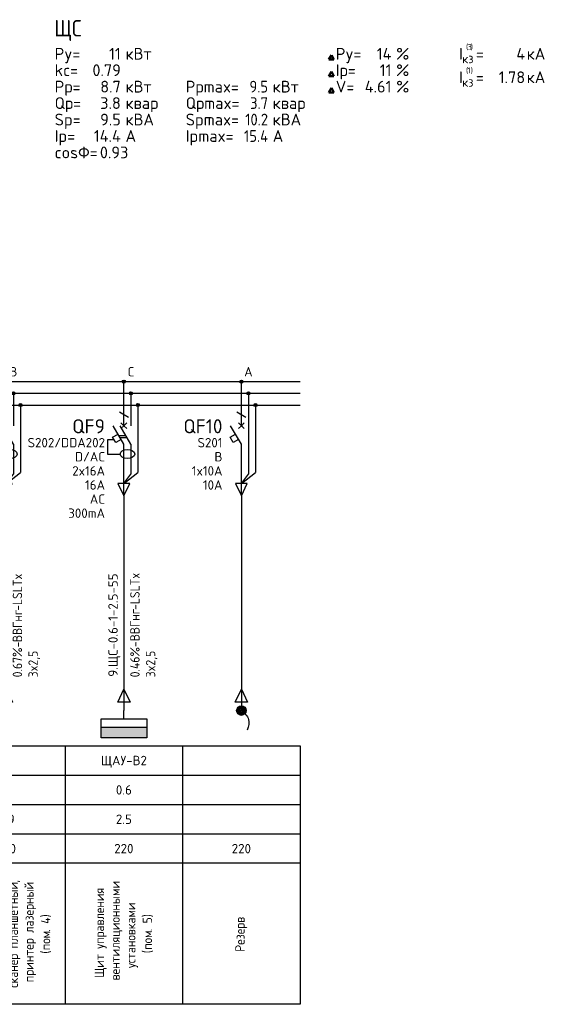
# Model space of a CAD drawing. Header units: millimetres. Extents: x -100 to 776, y 0 to 875.
# Tile 4 of 6: x 240 to 352, y 0 to 209. Entities that reach past the tile are written whole.
import ezdxf
from ezdxf.enums import TextEntityAlignment as Align

# ---------------------------------------------------------------- set-up
doc = ezdxf.new("R2010")
doc.units = ezdxf.units.MM
for name, color, linetype in [('Автомат защитный', 7, 'Continuous'), ('Принципиальная схема КТП -для ОДНОЛИНЕЙКИ', 7, 'Continuous'), ('ПРОВОДНИКИ', 7, 'Continuous')]:
    doc.layers.add(name, color=color, linetype=linetype)
doc.layers.add('ЭС АВ', color=7, linetype='Continuous', lineweight=18)
doc.layers.add('ЭС рамка', color=7, linetype='Continuous', lineweight=18)
doc.styles.add('SLD_Style', font='isocpeur.ttf', dxfattribs={"width": 0.9})

# ---------------------------------------------------------------- blocks, each defined once
blk = doc.blocks.new('DBData')
at = {"lineweight": 50}
for p, q in [((56.09, 21), (56.65, 21.97)), ((56.09, 21), (57.21, 21)), ((57.21, 21), (56.65, 21.97)), ((56.09, 17.5), (56.65, 18.47)), ((56.09, 17.5), (57.21, 17.5)), ((57.21, 17.5), (56.65, 18.47)), ((56.09, 14), (56.65, 14.97)), ((57.21, 14), (56.65, 14.97)), ((56.09, 14), (57.21, 14))]:
    blk.add_line(p, q, dxfattribs=at)
at = {"style": 'SLD_Style'}
for s, height, p in [('Py=', 2.5, (-2.23, 21)), ('кВт', 2.5, (12.85, 21)), ('Py=', 2.5, (57.59, 21)), ('%%%', 2.5, (70.44, 21)), ('I', 2.5, (83.82, 21)), ('(', 1.25, (85.3, 23.08)), ('3', 1.25, (85.64, 23.08)), (')', 1.25, (86.31, 23.08)), ('кА', 2.5, (98.22, 21)), ('кз', 1.875, (84.49, 20.23)), ('=', 2.5, (87.41, 21)), ('kc=', 2.5, (-2.23, 17.5)), ('Iр=', 2.5, (57.59, 17.5)), ('%%%', 2.5, (70.44, 17.5)), ('(', 1.25, (85.3, 18.08)), ('1', 1.25, (85.64, 18.09)), (')', 1.25, (86.31, 18.08)), ('I', 2.5, (83.82, 16)), ('=', 2.5, (87.41, 16)), ('кА', 2.5, (98.22, 16)), ('Pр=', 2.5, (-2.23, 14)), ('кВт', 2.5, (12.85, 14)), ('Pрmax=', 2.5, (25.66, 14)), ('кВт', 2.5, (44.17, 14)), ('V=', 2.5, (57.59, 14)), ('%%%', 2.5, (70.44, 14)), ('кз', 1.875, (84.49, 15.23)), ('Qр=', 2.5, (-2.23, 10.5)), ('Qрmax=', 2.5, (25.66, 10.5)), ('квар', 2.5, (12.85, 10.5)), ('квар', 2.5, (44.17, 10.5)), ('Sp=', 2.5, (-2.23, 7)), ('кВА', 2.5, (12.85, 7)), ('Spmax=', 2.5, (25.66, 7)), ('кВА', 2.5, (44.17, 7)), ('Ip=', 2.5, (-2.23, 3.5)), ('А', 2.5, (12.85, 3.5)), ('Ipmax=', 2.5, (25.66, 3.5)), ('А', 2.5, (44.17, 3.5)), ('cosФ=', 2.5, (-2.23, 0))]:
    blk.add_text(s, height=height, dxfattribs=at).set_placement(p)
at = {"style": 'SLD_Style', "width": 0.9}
blk.add_attdef('DBNAME', (-2.32, 25.93), '', height=3.5, dxfattribs=at)
at = {"style": 'SLD_Style'}
for tag, p in [('INSTALLEDACTIVEPOWER', (11.85, 21)), ('DPY', (69.44, 21)), ('CURRENT3', (97.89, 21)), ('MAXFACTOR', (11.85, 17.5)), ('DIR', (69.44, 17.5)), ('CURRENT1', (97.89, 16)), ('RATEDACTIVEPOWER', (11.85, 14)), ('VOLTAGE', (69.44, 14)), ('RATEDREACTIVEPOWER', (11.85, 10.5)), ('RATEDFULLPOWER', (11.85, 7)), ('RATEDCURRENT', (11.85, 3.5))]:
    blk.add_attdef(tag, text='', height=2.5, dxfattribs=at).set_placement(p, align=Align.RIGHT)
at = {"lineweight": 0, "style": 'SLD_Style', "width": 0.9}
for tag, p in [('RATEDACTIVEPOWERMAX', (43.18, 14)), ('RATEDREACTIVEPOWERMAX', (43.18, 10.5)), ('RATEDFULLPOWERMAX', (43.18, 7)), ('RATEDCURRENTMAX', (43.18, 3.49))]:
    blk.add_attdef(tag, text='', height=2.5, dxfattribs=at).set_placement(p, align=Align.RIGHT)
at = {"style": 'SLD_Style'}
blk.add_attdef('POWERFACTOR', (7.4, 0), '', height=2.5, dxfattribs=at)
blk = doc.blocks.new('*U58')
h = blk.add_hatch(color=256)
h.dxf.hatch_style = 1
edge = h.paths.add_edge_path()
edge.add_ellipse((12.5, 132.5), major_axis=(0, 0.333), ratio=1, start_angle=0, end_angle=360)
h = blk.add_hatch(color=256)
h.dxf.hatch_style = 1
edge = h.paths.add_edge_path()
edge.add_ellipse((14, 130), major_axis=(0, 0.333), ratio=1, start_angle=0, end_angle=360)
h = blk.add_hatch(color=256)
h.dxf.hatch_style = 1
edge = h.paths.add_edge_path()
edge.add_ellipse((15.5, 127.5), major_axis=(0, 0.333), ratio=1, start_angle=0, end_angle=360)
at = {"lineweight": 30}
for p, q in [((14, 129.67), (14, 123.11)), ((15.5, 127.17), (15.5, 113.13)), ((11.44, 121), (12.94, 121)), ((11.68, 120.58), (13.18, 120.58)), ((14, 119.17), (14, 112.8)), ((0, 55), (25, 55)), ((0, 55), (0, 0)), ((25, 55), (25, 0)), ((0, 48.75), (25, 48.75)), ((0, 42.5), (25, 42.5)), ((0, 36.25), (25, 36.25))]:
    blk.add_line(p, q, dxfattribs=at)
at = {"layer": 'Автомат защитный', "lineweight": 30}
for p, q in [((12.5, 123.11), (12.5, 132.17)), ((11.54, 126.04), (13.46, 124.93)), ((12.5, 119.17), (10.22, 123.11)), ((14, 119.17), (11.72, 123.11)), ((10.43, 120.08), (8.99, 120.08)), ((8.99, 120.08), (8.99, 117.08)), ((10.1, 120.66), (11.26, 121.32)), ((10.77, 119.5), (10.1, 120.66)), ((11.92, 120.17), (10.77, 119.5)), ((12.5, 108.54), (12.5, 119.17)), ((8.99, 117.08), (11.7, 117.08))]:
    blk.add_line(p, q, dxfattribs=at)
blk.add_ellipse((12.5, 132.5), major_axis=(0, 0.333), ratio=1, start_param=-1.570796, end_param=4.712389, dxfattribs=at)
at = {"layer": 'Автомат защитный', "lineweight": 30, "extrusion": (0, 0, -1)}
blk.add_ellipse((13.25, 117.08), major_axis=(1.55, 0), ratio=0.633538, start_param=-1.570796, end_param=4.712389, dxfattribs=at)
at = {"layer": 'Принципиальная схема КТП -для ОДНОЛИНЕЙКИ', "lineweight": 30}
for p, q in [((12.5, 108.54), (12.5, 99.73)), ((11.19, 64.32), (12.5, 67.06)), ((12.5, 67.06), (13.81, 64.32)), ((13.81, 64.32), (11.19, 64.32)), ((12.5, 64.32), (12.5, 62.5))]:
    blk.add_line(p, q, dxfattribs=at)
at = {"layer": 'ПРОВОДНИКИ', "lineweight": 30}
for p, q in [((12.5, 110.81), (15.5, 113.13)), ((12.5, 110.81), (14, 112.8)), ((13.75, 110.81), (11.25, 110.81)), ((11.25, 110.81), (12.5, 108.2)), ((12.5, 108.2), (13.75, 110.81)), ((11.19, 64.31), (12.5, 67.06)), ((12.5, 67.06), (13.81, 64.31)), ((13.81, 64.31), (11.19, 64.31))]:
    blk.add_line(p, q, dxfattribs=at)
at = {"layer": 'ПРОВОДНИКИ', "lineweight": 30, "ltscale": 100}
blk.add_line((12.5, 99.73), (12.5, 64.32), dxfattribs=at)
at = {"layer": 'ПРОВОДНИКИ', "color": 7, "linetype": 'Continuous', "lineweight": 30}
for centre in [(14, 130), (15.5, 127.5), (15.5, 127.5)]:
    blk.add_ellipse(centre, major_axis=(0, 0.333), ratio=1, start_param=-1.570796, end_param=4.712389, dxfattribs=at)
at = {"layer": 'ЭС АВ', "color": 7, "lineweight": 30}
for q in [(11.88, 123.74), (13.12, 123.74), (11.88, 122.49), (13.12, 122.49)]:
    blk.add_line((12.5, 123.11), q, dxfattribs=at)
at = {"layer": 'ЭС рамка', "color": 7, "linetype": 'Continuous', "lineweight": 30}
for p, q in [((0, 132.5), (12.17, 132.5)), ((12.83, 132.5), (25, 132.5))]:
    blk.add_line(p, q, dxfattribs=at)
at = {"layer": 'ЭС рамка', "color": 5, "linetype": 'Continuous', "lineweight": 30}
for p, q in [((0, 130), (13.67, 130)), ((14.33, 130), (25, 130))]:
    blk.add_line(p, q, dxfattribs=at)
at = {"layer": 'ЭС рамка', "color": 94, "linetype": 'Continuous', "lineweight": 30}
for p, q in [((0, 127.5), (15.17, 127.5)), ((15.83, 127.5), (25, 127.5))]:
    blk.add_line(p, q, dxfattribs=at)
at = {"layer": 'ЭС рамка', "lineweight": 30}
for p, q in [((25, 30), (0, 30)), ((25, 0), (0, 0))]:
    blk.add_line(p, q, dxfattribs=at)
at = {"style": 'SLD_Style'}
for tag, p in [('LABEL', (12.5, 51.88)), ('INSTALLEDPOWER', (12.5, 45.63)), ('CURRENT', (12.5, 39.37)), ('VOLTAGE', (12.5, 33.13))]:
    blk.add_attdef(tag, text='', height=2, dxfattribs=at).set_placement(p, align=Align.MIDDLE_CENTER)
blk.add_attdef('TEXT', text='', height=2, rotation=90, dxfattribs=at).set_placement((12.5, 15), align=Align.MIDDLE_CENTER)
at = {"layer": 'Автомат защитный', "style": 'SLD_Style'}
blk.add_attdef('PHASE', text='', height=2, dxfattribs=at).set_placement((14, 134.59), align=Align.MIDDLE_CENTER)
for tag, height, p in [('NUMBER', 3, (8.49, 122.99)), ('SWITCHTYPE', 2, (8.49, 119.5)), ('SWITCHRELEASE', 2, (8.49, 116.5)), ('SWITCHNOMINALCURRENT', 2, (8.49, 113.5)), ('SWITCHRELEASECURRENT', 2, (8.49, 110.5)), ('RCDTYPE', 2, (8.49, 107.5)), ('RCDSETPOINT', 2, (8.49, 104.5))]:
    blk.add_attdef(tag, text='', height=height, dxfattribs=at).set_placement(p, align=Align.MIDDLE_RIGHT)
blk.add_attdef('LINE_A', text='', height=2, rotation=90, dxfattribs=at).set_placement((10.19, 68.43), align=Align.MIDDLE_LEFT)
blk.add_attdef('LINE_B', text='', height=2, rotation=90, dxfattribs=at).set_placement((13.85, 68.43), align=Align.TOP_LEFT)
blk = doc.blocks.new('*U15')
h = blk.add_hatch(color=256)
h.dxf.hatch_style = 1
h.paths.add_polyline_path([(-4.86, -3.51), (-4.86, -5.83), (4.86, -5.83), (4.86, -3.51)])
at = {"linetype": 'ByBlock', "lineweight": 30}
blk.add_line((0, -1.75), (0, 0), dxfattribs=at)
at = {"lineweight": 30}
blk.add_line((-4.86, -3.51), (4.86, -3.51), dxfattribs=at)
at = {"linetype": 'ByBlock', "lineweight": 30}
blk.add_lwpolyline([(-4.86, -1.75), (4.86, -1.75), (4.86, -5.83), (-4.86, -5.83)], close=True, dxfattribs=at)
blk = doc.blocks.new('*U18')
h = blk.add_hatch(color=256)
h.dxf.hatch_style = 1
edge = h.paths.add_edge_path()
edge.add_ellipse((12.5, 132.5), major_axis=(0, 0.333), ratio=1, start_angle=0, end_angle=360)
h = blk.add_hatch(color=256)
h.dxf.hatch_style = 1
edge = h.paths.add_edge_path()
edge.add_ellipse((14, 130), major_axis=(0, 0.333), ratio=1, start_angle=0, end_angle=360)
h = blk.add_hatch(color=256)
h.dxf.hatch_style = 1
edge = h.paths.add_edge_path()
edge.add_ellipse((15.5, 127.5), major_axis=(0, 0.333), ratio=1, start_angle=0, end_angle=360)
at = {"lineweight": 30}
for p, q in [((14, 129.67), (14, 123.11)), ((15.5, 127.17), (15.5, 113.13)), ((14, 123.11), (14, 112.8)), ((0, 55), (25, 55)), ((0, 55), (0, 0)), ((25, 55), (25, 0)), ((0, 48.75), (25, 48.75)), ((0, 42.5), (25, 42.5)), ((0, 36.25), (25, 36.25))]:
    blk.add_line(p, q, dxfattribs=at)
at = {"layer": 'Автомат защитный', "lineweight": 30}
for p, q in [((12.5, 123.11), (12.5, 132.17)), ((11.54, 126.04), (13.46, 124.93)), ((12.5, 119.17), (10.22, 123.11)), ((10.1, 120.66), (11.26, 121.32)), ((10.77, 119.5), (10.1, 120.66)), ((11.92, 120.17), (10.77, 119.5)), ((12.5, 108.54), (12.5, 119.17))]:
    blk.add_line(p, q, dxfattribs=at)
blk.add_ellipse((12.5, 132.5), major_axis=(0, 0.333), ratio=1, start_param=-1.570796, end_param=4.712389, dxfattribs=at)
at = {"layer": 'Принципиальная схема КТП -для ОДНОЛИНЕЙКИ', "lineweight": 30}
for p, q in [((12.5, 108.54), (12.5, 99.73)), ((11.19, 64.32), (12.5, 67.06)), ((12.5, 67.06), (13.81, 64.32)), ((13.81, 64.32), (11.19, 64.32)), ((12.5, 64.32), (12.5, 62.5))]:
    blk.add_line(p, q, dxfattribs=at)
at = {"layer": 'ПРОВОДНИКИ', "lineweight": 30}
for p, q in [((12.5, 110.81), (15.5, 113.13)), ((12.5, 110.81), (14, 112.8)), ((13.75, 110.81), (11.25, 110.81)), ((11.25, 110.81), (12.5, 108.2)), ((12.5, 108.2), (13.75, 110.81)), ((11.19, 64.31), (12.5, 67.06)), ((12.5, 67.06), (13.81, 64.31)), ((13.81, 64.31), (11.19, 64.31))]:
    blk.add_line(p, q, dxfattribs=at)
at = {"layer": 'ПРОВОДНИКИ', "lineweight": 30, "ltscale": 100}
blk.add_line((12.5, 99.73), (12.5, 64.32), dxfattribs=at)
at = {"layer": 'ПРОВОДНИКИ', "color": 7, "linetype": 'Continuous', "lineweight": 30}
for centre in [(14, 130), (15.5, 127.5), (15.5, 127.5)]:
    blk.add_ellipse(centre, major_axis=(0, 0.333), ratio=1, start_param=-1.570796, end_param=4.712389, dxfattribs=at)
at = {"layer": 'ЭС АВ', "color": 7, "lineweight": 30}
for q in [(11.88, 123.74), (13.12, 123.74), (11.88, 122.49), (13.12, 122.49)]:
    blk.add_line((12.5, 123.11), q, dxfattribs=at)
at = {"layer": 'ЭС рамка', "color": 7, "linetype": 'Continuous', "lineweight": 30}
for p, q in [((0, 132.5), (12.17, 132.5)), ((12.83, 132.5), (25, 132.5))]:
    blk.add_line(p, q, dxfattribs=at)
at = {"layer": 'ЭС рамка', "color": 5, "linetype": 'Continuous', "lineweight": 30}
for p, q in [((0, 130), (13.67, 130)), ((14.33, 130), (25, 130))]:
    blk.add_line(p, q, dxfattribs=at)
at = {"layer": 'ЭС рамка', "color": 94, "linetype": 'Continuous', "lineweight": 30}
for p, q in [((0, 127.5), (15.17, 127.5)), ((15.83, 127.5), (25, 127.5))]:
    blk.add_line(p, q, dxfattribs=at)
at = {"layer": 'ЭС рамка', "lineweight": 30}
for p, q in [((25, 30), (0, 30)), ((25, 0), (0, 0))]:
    blk.add_line(p, q, dxfattribs=at)
at = {"style": 'SLD_Style'}
for tag, p in [('LABEL', (12.5, 51.88)), ('INSTALLEDPOWER', (12.5, 45.63)), ('CURRENT', (12.5, 39.37)), ('VOLTAGE', (12.5, 33.13))]:
    blk.add_attdef(tag, text='', height=2, dxfattribs=at).set_placement(p, align=Align.MIDDLE_CENTER)
blk.add_attdef('TEXT', text='', height=2, rotation=90, dxfattribs=at).set_placement((12.5, 15), align=Align.MIDDLE_CENTER)
at = {"layer": 'Автомат защитный', "style": 'SLD_Style'}
blk.add_attdef('PHASE', text='', height=2, dxfattribs=at).set_placement((14, 134.59), align=Align.MIDDLE_CENTER)
for tag, height, p in [('NUMBER', 3, (8.49, 122.99)), ('SWITCHTYPE', 2, (8.49, 119.5)), ('SWITCHRELEASE', 2, (8.49, 116.5)), ('SWITCHNOMINALCURRENT', 2, (8.49, 113.5)), ('SWITCHRELEASECURRENT', 2, (8.49, 110.5)), ('RCDTYPE', 2, (8.49, 107.5)), ('RCDSETPOINT', 2, (8.49, 104.5))]:
    blk.add_attdef(tag, text='', height=height, dxfattribs=at).set_placement(p, align=Align.MIDDLE_RIGHT)
blk.add_attdef('LINE_A', text='', height=2, rotation=90, dxfattribs=at).set_placement((10.19, 68.43), align=Align.MIDDLE_LEFT)
blk.add_attdef('LINE_B', text='', height=2, rotation=90, dxfattribs=at).set_placement((13.85, 68.43), align=Align.TOP_LEFT)
blk = doc.blocks.new('*U59')
at = {"linetype": 'ByBlock', "lineweight": 30}
h = blk.add_hatch(color=256, dxfattribs=at)
h.paths.add_polyline_path([(-0.4, 0.9, -0.414214), (0.92, 0.37), (0, -0.02)])
h.paths.add_polyline_path([(0.92, 0.37, -0.101228), (1, -0.02, -0.30039), (0.39, -0.94), (0, -0.02)])
h.paths.add_polyline_path([(-0.4, 0.9), (0.39, -0.94, -0.538), (-1, -0.02, -0.30039)])
blk.add_circle((0, -0.02), 1, dxfattribs=at)
blk.add_spline([(0, 0), (1.55, -1.88), (1.27, -4.16)], degree=3, dxfattribs=at)

msp = doc.modelspace()

# ---------------------------------------------------------------- block references
at = {"lineweight": 0}
msp.add_blockref('DBData', (250, 180), dxfattribs=at).add_auto_attribs({'INSTALLEDACTIVEPOWER': '11', 'MAXFACTOR': '0.79', 'RATEDACTIVEPOWER': '8.7', 'RATEDREACTIVEPOWER': '3.8', 'RATEDFULLPOWER': '9.5', 'RATEDCURRENT': '14.4', 'POWERFACTOR': '0.93', 'CURRENT1': '1.78', 'CURRENT3': '4', 'DIR': '11', 'VOLTAGE': '4.61', 'DPY': '14', 'DBNAME': 'ЩС', 'RATEDREACTIVEPOWERMAX': '3.7', 'RATEDACTIVEPOWERMAX': '9.5', 'RATEDFULLPOWERMAX': '10.2', 'RATEDCURRENTMAX': '15.4'})
ref = msp.add_blockref('*U58', (225, 0), dxfattribs=at)
ref.add_attrib('INSTALLEDPOWER', '2', dxfattribs={"height": 2, "style": 'SLD_Style'}).set_placement((237.5, 45.625), align=Align.MIDDLE_CENTER)
ref.add_attrib('CURRENT', '9.9', dxfattribs={"height": 2, "style": 'SLD_Style'}).set_placement((237.5, 39.375), align=Align.MIDDLE_CENTER)
ref.add_attrib('VOLTAGE', '220', dxfattribs={"height": 2, "style": 'SLD_Style'}).set_placement((237.5, 33.125), align=Align.MIDDLE_CENTER)
ref.add_attrib('LINE_A', ' 8.ЩС-2.5-0.9-9.9-20', dxfattribs={"layer": 'Автомат защитный', "height": 2, "rotation": 90, "style": 'SLD_Style'}).set_placement((235.194, 68.428), align=Align.MIDDLE_LEFT)
ref.add_attrib('LINE_B_001', ' 0.67%%%-', (240.852, 68.428), dxfattribs={"layer": 'Автомат защитный', "height": 2, "rotation": 90, "style": 'SLD_Style', "width": 0.9})
ref.add_attrib('PHASE', 'B', dxfattribs={"layer": 'Автомат защитный', "height": 2, "style": 'SLD_Style'}).set_placement((239, 134.591), align=Align.MIDDLE_CENTER)
ref.add_attrib('NUMBER', 'QF8', dxfattribs={"layer": 'Автомат защитный', "height": 3, "style": 'SLD_Style'}).set_placement((233.489, 122.987), align=Align.MIDDLE_RIGHT)
ref.add_attrib('SWITCHTYPE', 'S202/DDA202', dxfattribs={"layer": 'Автомат защитный', "height": 2, "style": 'SLD_Style'}).set_placement((233.489, 119.5), align=Align.MIDDLE_RIGHT)
ref.add_attrib('SWITCHRELEASE', 'С/AC', dxfattribs={"layer": 'Автомат защитный', "height": 2, "style": 'SLD_Style'}).set_placement((233.489, 116.5), align=Align.MIDDLE_RIGHT)
ref.add_attrib('SWITCHNOMINALCURRENT', '2x16А', dxfattribs={"layer": 'Автомат защитный', "height": 2, "style": 'SLD_Style'}).set_placement((233.489, 113.5), align=Align.MIDDLE_RIGHT)
ref.add_attrib('SWITCHRELEASECURRENT', '16А', dxfattribs={"layer": 'Автомат защитный', "height": 2, "style": 'SLD_Style'}).set_placement((233.489, 110.5), align=Align.MIDDLE_RIGHT)
ref.add_attrib('RCDSETPOINT', '30mA', dxfattribs={"layer": 'Автомат защитный', "height": 2, "style": 'SLD_Style'}).set_placement((233.489, 104.5), align=Align.MIDDLE_RIGHT)
ref.add_attrib('RCDTYPE', 'AC', dxfattribs={"layer": 'Автомат защитный', "height": 2, "style": 'SLD_Style'}).set_placement((233.489, 107.5), align=Align.MIDDLE_RIGHT)
ref.add_attrib('TEXT_001', 'Компьютер', (229.967, 8.52), dxfattribs={"height": 2, "rotation": 90, "style": 'SLD_Style', "width": 0.9})
ref.add_attrib('LINE_B_002', 'ВВГнг', (240.852, 77.068), dxfattribs={"layer": 'Автомат защитный', "height": 2, "rotation": 90, "style": 'SLD_Style', "width": 0.9})
ref.add_attrib('LINE_B_003', '-LSLTx', (240.852, 83.728), dxfattribs={"layer": 'Автомат защитный', "height": 2, "rotation": 90, "style": 'SLD_Style', "width": 0.9})
ref.add_attrib('LINE_B_004', ' 3x2,5', (244.185, 68.428), dxfattribs={"layer": 'Автомат защитный', "height": 2, "rotation": 90, "style": 'SLD_Style', "width": 0.9})
ref.add_attrib('TEXT_002', ',', (229.967, 20.85), dxfattribs={"height": 2, "rotation": 90, "style": 'SLD_Style', "width": 0.9})
ref.add_attrib('TEXT_003', 'видеоплеер', (233.3, 8.385), dxfattribs={"height": 2, "rotation": 90, "style": 'SLD_Style', "width": 0.9})
ref.add_attrib('TEXT_004', ',', (233.3, 20.985), dxfattribs={"height": 2, "rotation": 90, "style": 'SLD_Style', "width": 0.9})
ref.add_attrib('TEXT_005', 'слайдпроектор', (236.633, 6.315), dxfattribs={"height": 2, "rotation": 90, "style": 'SLD_Style', "width": 0.9})
ref.add_attrib('TEXT_006', ',', (236.633, 23.055), dxfattribs={"height": 2, "rotation": 90, "style": 'SLD_Style', "width": 0.9})
ref.add_attrib('TEXT_007', 'сканер планшетный', (239.967, 3.525), dxfattribs={"height": 2, "rotation": 90, "style": 'SLD_Style', "width": 0.9})
ref.add_attrib('TEXT_008', ',', (239.967, 25.845), dxfattribs={"height": 2, "rotation": 90, "style": 'SLD_Style', "width": 0.9})
ref.add_attrib('TEXT_009', 'принтер лазерный', (243.3, 4.695), dxfattribs={"height": 2, "rotation": 90, "style": 'SLD_Style', "width": 0.9})
ref.add_attrib('TEXT_010', '(', (246.833, 10.77), dxfattribs={"height": 2, "rotation": 90, "style": 'SLD_Style', "width": 0.9})
ref.add_attrib('TEXT_011', 'пом', (246.833, 11.49), dxfattribs={"height": 2, "rotation": 90, "style": 'SLD_Style', "width": 0.9})
ref.add_attrib('TEXT_012', '. 4)', (246.833, 15.45), dxfattribs={"height": 2, "rotation": 90, "style": 'SLD_Style', "width": 0.9})
ref = msp.add_blockref('*U58', (250, 0), dxfattribs=at)
ref.add_attrib('LABEL', 'ЩАУ-В2', dxfattribs={"height": 2, "style": 'SLD_Style'}).set_placement((262.5, 51.875), align=Align.MIDDLE_CENTER)
ref.add_attrib('INSTALLEDPOWER', '0.6', dxfattribs={"height": 2, "style": 'SLD_Style'}).set_placement((262.5, 45.625), align=Align.MIDDLE_CENTER)
ref.add_attrib('CURRENT', '2.5', dxfattribs={"height": 2, "style": 'SLD_Style'}).set_placement((262.5, 39.375), align=Align.MIDDLE_CENTER)
ref.add_attrib('VOLTAGE', '220', dxfattribs={"height": 2, "style": 'SLD_Style'}).set_placement((262.5, 33.125), align=Align.MIDDLE_CENTER)
ref.add_attrib('LINE_A', ' 9.ЩС-0.6-1-2.5-55', dxfattribs={"layer": 'Автомат защитный', "height": 2, "rotation": 90, "style": 'SLD_Style'}).set_placement((260.194, 68.428), align=Align.MIDDLE_LEFT)
ref.add_attrib('LINE_B_001', ' 0.46%%%-', (265.852, 68.428), dxfattribs={"layer": 'Автомат защитный', "height": 2, "rotation": 90, "style": 'SLD_Style', "width": 0.9})
ref.add_attrib('PHASE', 'C', dxfattribs={"layer": 'Автомат защитный', "height": 2, "style": 'SLD_Style'}).set_placement((264, 134.591), align=Align.MIDDLE_CENTER)
ref.add_attrib('NUMBER', 'QF9', dxfattribs={"layer": 'Автомат защитный', "height": 3, "style": 'SLD_Style'}).set_placement((258.489, 122.987), align=Align.MIDDLE_RIGHT)
ref.add_attrib('SWITCHTYPE', 'S202/DDA202', dxfattribs={"layer": 'Автомат защитный', "height": 2, "style": 'SLD_Style'}).set_placement((258.489, 119.5), align=Align.MIDDLE_RIGHT)
ref.add_attrib('SWITCHRELEASE', 'D/AC', dxfattribs={"layer": 'Автомат защитный', "height": 2, "style": 'SLD_Style'}).set_placement((258.489, 116.5), align=Align.MIDDLE_RIGHT)
ref.add_attrib('SWITCHNOMINALCURRENT', '2x16А', dxfattribs={"layer": 'Автомат защитный', "height": 2, "style": 'SLD_Style'}).set_placement((258.489, 113.5), align=Align.MIDDLE_RIGHT)
ref.add_attrib('SWITCHRELEASECURRENT', '16А', dxfattribs={"layer": 'Автомат защитный', "height": 2, "style": 'SLD_Style'}).set_placement((258.489, 110.5), align=Align.MIDDLE_RIGHT)
ref.add_attrib('RCDSETPOINT', '300mA', dxfattribs={"layer": 'Автомат защитный', "height": 2, "style": 'SLD_Style'}).set_placement((258.489, 104.5), align=Align.MIDDLE_RIGHT)
ref.add_attrib('RCDTYPE', 'AC', dxfattribs={"layer": 'Автомат защитный', "height": 2, "style": 'SLD_Style'}).set_placement((258.489, 107.5), align=Align.MIDDLE_RIGHT)
ref.add_attrib('TEXT_001', 'Щит управления', (258.3, 5.64), dxfattribs={"height": 2, "rotation": 90, "style": 'SLD_Style', "width": 0.9})
ref.add_attrib('LINE_B_002', 'ВВГнг', (265.852, 77.248), dxfattribs={"layer": 'Автомат защитный', "height": 2, "rotation": 90, "style": 'SLD_Style', "width": 0.9})
ref.add_attrib('LINE_B_003', '-LSLTx', (265.852, 83.908), dxfattribs={"layer": 'Автомат защитный', "height": 2, "rotation": 90, "style": 'SLD_Style', "width": 0.9})
ref.add_attrib('LINE_B_004', ' 3x2,5', (269.185, 68.428), dxfattribs={"layer": 'Автомат защитный', "height": 2, "rotation": 90, "style": 'SLD_Style', "width": 0.9})
ref.add_attrib('TEXT_002', 'вентиляционными', (261.633, 5.1), dxfattribs={"height": 2, "rotation": 90, "style": 'SLD_Style', "width": 0.9})
ref.add_attrib('TEXT_003', 'установками', (264.967, 7.71), dxfattribs={"height": 2, "rotation": 90, "style": 'SLD_Style', "width": 0.9})
ref.add_attrib('TEXT_004', '(', (268.5, 10.86), dxfattribs={"height": 2, "rotation": 90, "style": 'SLD_Style', "width": 0.9})
ref.add_attrib('TEXT_005', 'пом', (268.5, 11.58), dxfattribs={"height": 2, "rotation": 90, "style": 'SLD_Style', "width": 0.9})
ref.add_attrib('TEXT_006', '. 5)', (268.5, 15.54), dxfattribs={"height": 2, "rotation": 90, "style": 'SLD_Style', "width": 0.9})
ref = msp.add_blockref('*U18', (275, 0), dxfattribs=at)
ref.add_attrib('VOLTAGE', '220', dxfattribs={"height": 2, "style": 'SLD_Style'}).set_placement((287.5, 33.125), align=Align.MIDDLE_CENTER)
ref.add_attrib('PHASE', 'A', dxfattribs={"layer": 'Автомат защитный', "height": 2, "style": 'SLD_Style'}).set_placement((289, 134.591), align=Align.MIDDLE_CENTER)
ref.add_attrib('NUMBER', 'QF10', dxfattribs={"layer": 'Автомат защитный', "height": 3, "style": 'SLD_Style'}).set_placement((283.489, 122.987), align=Align.MIDDLE_RIGHT)
ref.add_attrib('SWITCHTYPE', 'S201', dxfattribs={"layer": 'Автомат защитный', "height": 2, "style": 'SLD_Style'}).set_placement((283.489, 119.5), align=Align.MIDDLE_RIGHT)
ref.add_attrib('SWITCHRELEASE', 'B', dxfattribs={"layer": 'Автомат защитный', "height": 2, "style": 'SLD_Style'}).set_placement((283.489, 116.5), align=Align.MIDDLE_RIGHT)
ref.add_attrib('SWITCHNOMINALCURRENT', '1x10А', dxfattribs={"layer": 'Автомат защитный', "height": 2, "style": 'SLD_Style'}).set_placement((283.489, 113.5), align=Align.MIDDLE_RIGHT)
ref.add_attrib('SWITCHRELEASECURRENT', '10А', dxfattribs={"layer": 'Автомат защитный', "height": 2, "style": 'SLD_Style'}).set_placement((283.489, 110.5), align=Align.MIDDLE_RIGHT)
ref.add_attrib('TEXT_001', 'Резерв', (288.2, 11.175), dxfattribs={"height": 2, "rotation": 90, "style": 'SLD_Style', "width": 0.9})
for name, p in [('*U59', (287.5, 62.5)), ('*U15', (262.5, 62.5))]:
    msp.add_blockref(name, p, dxfattribs=at)

doc.saveas('drawing.dxf')
